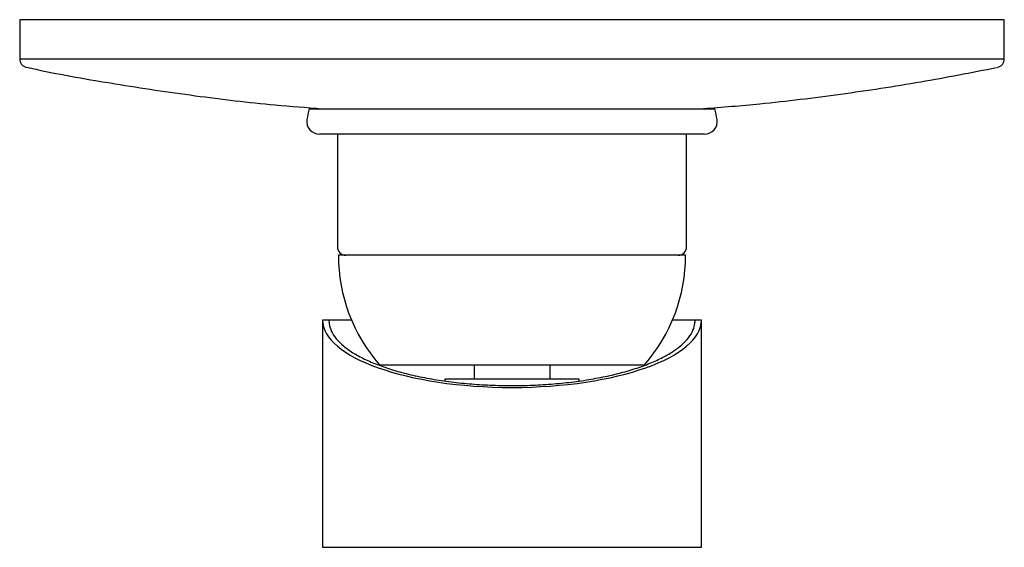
# Model space of a CAD drawing. Header units: millimetres. Extents: x 3940.394 to 3940.511, y 1800.374 to 1800.437.
import ezdxf

# ---------------------------------------------------------------- set-up
doc = ezdxf.new("R2010")
doc.units = ezdxf.units.MM
doc.layers.add('SANINDUSA', color=3, linetype='Continuous')

msp = doc.modelspace()

# ---------------------------------------------------------------- linework, layer by layer
at = {"layer": 'SANINDUSA'}
for p, q in [((3940.393553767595, 1800.436858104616), (3940.393553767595, 1800.432173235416)), ((3940.510553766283, 1800.436858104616), (3940.393553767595, 1800.436858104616)), ((3940.510553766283, 1800.432173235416), (3940.510553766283, 1800.436858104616)), ((3940.45205377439, 1800.432173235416), (3940.393553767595, 1800.432173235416)), ((3940.510553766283, 1800.432173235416), (3940.45205377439, 1800.432173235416)), ((3940.427951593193, 1800.426257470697), (3940.476155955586, 1800.426257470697)), ((3940.431303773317, 1800.423324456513), (3940.431303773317, 1800.409858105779)), ((3940.472803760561, 1800.409858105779), (3940.472803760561, 1800.423324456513)), ((3940.472678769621, 1800.408858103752), (3940.431428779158, 1800.408858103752)), ((3940.429553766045, 1800.401158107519), (3940.429553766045, 1800.374158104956)), ((3940.43030377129, 1800.401158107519), (3940.429553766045, 1800.401158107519)), ((3940.43030377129, 1800.401158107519), (3940.430304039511, 1800.401157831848)), ((3940.43030377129, 1800.401158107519), (3940.43030415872, 1800.401157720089)), ((3940.432985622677, 1800.401158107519), (3940.43030377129, 1800.401158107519)), ((3940.473803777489, 1800.401158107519), (3940.471121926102, 1800.401158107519)), ((3940.473803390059, 1800.401157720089), (3940.473803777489, 1800.401158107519)), ((3940.474553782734, 1800.401158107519), (3940.473803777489, 1800.401158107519)), ((3940.474553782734, 1800.374158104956), (3940.474553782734, 1800.401158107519)), ((3940.43629056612, 1800.395854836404), (3940.45205377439, 1800.395854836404)), ((3940.447553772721, 1800.395803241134), (3940.447553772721, 1800.394158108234)), ((3940.45205377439, 1800.395854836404), (3940.46781698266, 1800.395854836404)), ((3940.456553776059, 1800.395803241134), (3940.456553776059, 1800.394158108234)), ((3940.444053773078, 1800.394158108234), (3940.444053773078, 1800.393948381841)), ((3940.460053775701, 1800.394158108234), (3940.444053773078, 1800.394158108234)), ((3940.460053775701, 1800.393931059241), (3940.460053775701, 1800.394158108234)), ((3940.429553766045, 1800.374158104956), (3940.474553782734, 1800.374158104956))]:
    msp.add_line(p, q, dxfattribs=at)
for centre, radius, start, end in [((3940.39455377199, 1800.432173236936), 0.001000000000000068, 180, 258.4503143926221), ((3940.50955377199, 1800.432173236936), 0.001, 281.5496856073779, 0), ((3940.439064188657, 1800.423257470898), 0.01151041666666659, 164.892345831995, 171.3821188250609), ((3940.465043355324, 1800.423257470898), 0.01151041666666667, 8.61788117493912, 15.10765416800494), ((3940.429166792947, 1800.424757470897), 0.0015, 171.3821188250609, 270), ((3940.474940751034, 1800.424757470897), 0.0015, 270, 8.61788117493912), ((3940.432303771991, 1800.409858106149), 0.001, 180, 270), ((3940.47180377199, 1800.409858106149), 0.001, 270, 0), ((3940.451248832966, 1800.408858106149), 0.01982006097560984, 180, 221.0005438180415), ((3940.452858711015, 1800.408858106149), 0.01982006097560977, 318.9994561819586, 0)]:
    msp.add_arc(centre, radius, start, end, dxfattribs=at)
msp.add_ellipse((3940.45205377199, 1800.401158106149), major_axis=(0.02249999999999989, 0), ratio=0.3555555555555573, start_param=3.141592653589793, end_param=6.283185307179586, dxfattribs=at)
for points, knots in [([(3940.394407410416, 1800.431199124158), (3940.394768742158, 1800.431119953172), (3940.39824981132, 1800.430357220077), (3940.404913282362, 1800.429203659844), (3940.414392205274, 1800.427779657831), (3940.422582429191, 1800.426807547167), (3940.427617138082, 1800.426424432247), (3940.429463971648, 1800.426283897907)], [0, 0, 0, 0, 0.03132644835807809, 0.3017989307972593, 0.5724027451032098, 0.843148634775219, 1, 1, 1, 1]), ([(3940.474800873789, 1800.42629119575), (3940.477040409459, 1800.426470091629), (3940.482484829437, 1800.426904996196), (3940.49110135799, 1800.427973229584), (3940.500481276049, 1800.429386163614), (3940.506634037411, 1800.43059026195), (3940.509627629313, 1800.431176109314)], [0, 0, 0, 0, 0.1915143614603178, 0.465580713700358, 0.7399812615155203, 1, 1, 1, 1]), ([(3940.45205377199, 1800.423257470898), (3940.451898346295, 1800.423257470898), (3940.451587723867, 1800.423257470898), (3940.451122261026, 1800.423257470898), (3940.450657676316, 1800.423257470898), (3940.450193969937, 1800.423257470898), (3940.449731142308, 1800.423257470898), (3940.449269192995, 1800.423257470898), (3940.448808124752, 1800.423257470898), (3940.448347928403, 1800.423257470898), (3940.447313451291, 1800.423257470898), (3940.445719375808, 1800.423257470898), (3940.443587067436, 1800.423257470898), (3940.441507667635, 1800.423257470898), (3940.439494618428, 1800.423257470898), (3940.437597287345, 1800.423257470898), (3940.435841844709, 1800.423257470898), (3940.434257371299, 1800.423257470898), (3940.432873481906, 1800.423257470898), (3940.431696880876, 1800.423257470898), (3940.43075060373, 1800.423257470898), (3940.4300229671, 1800.423257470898), (3940.429637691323, 1800.423257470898), (3940.429445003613, 1800.423257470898), (3940.429359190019, 1800.423257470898), (3940.429289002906, 1800.423257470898), (3940.42923433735, 1800.423257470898), (3940.429195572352, 1800.423257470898), (3940.429171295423, 1800.423257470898), (3940.429168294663, 1800.423257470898), (3940.429166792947, 1800.423257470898)], [0, 0, 0, 0, 0.01297383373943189, 0.02592855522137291, 0.03886950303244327, 0.05180203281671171, 0.06473151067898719, 0.07766330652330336, 0.09060278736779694, 0.1035553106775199, 0.1165262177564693, 0.178259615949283, 0.2400076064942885, 0.3043142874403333, 0.3686356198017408, 0.4343106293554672, 0.50000060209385, 0.5656756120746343, 0.6313655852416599, 0.695672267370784, 0.759993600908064, 0.8217269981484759, 0.8834749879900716, 0.9001463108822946, 0.916790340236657, 0.9334184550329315, 0.9500420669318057, 0.9666725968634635, 0.9833214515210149, 1, 1, 1, 1]), ([(3940.474940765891, 1800.423257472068), (3940.474866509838, 1800.423257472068), (3940.474713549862, 1800.423257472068), (3940.473440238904, 1800.423257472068), (3940.471328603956, 1800.423257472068), (3940.468352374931, 1800.423257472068), (3940.465291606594, 1800.423257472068), (3940.462599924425, 1800.423257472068), (3940.459848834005, 1800.423257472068), (3940.456324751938, 1800.423257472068), (3940.453449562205, 1800.423257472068), (3940.45205377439, 1800.423257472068)], [0, 0, 0, 0, 0.1164967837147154, 0.2399716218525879, 0.3685799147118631, 0.4999177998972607, 0.6312549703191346, 0.6956342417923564, 0.7600282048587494, 0.883503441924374, 1, 1, 1, 1]), ([(3940.430304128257, 1800.401157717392), (3940.430301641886, 1800.401009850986), (3940.430311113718, 1800.400862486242), (3940.430375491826, 1800.400415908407), (3940.430467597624, 1800.400117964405), (3940.430748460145, 1800.399527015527), (3940.430937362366, 1800.399234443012), (3940.431409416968, 1800.398658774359), (3940.43169309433, 1800.398375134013), (3940.432353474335, 1800.397820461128), (3940.432729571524, 1800.397549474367), (3940.433568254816, 1800.397025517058), (3940.434029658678, 1800.39677264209), (3940.435031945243, 1800.396288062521), (3940.435572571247, 1800.396056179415), (3940.436727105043, 1800.395616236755), (3940.437340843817, 1800.39540798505), (3940.438633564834, 1800.395018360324), (3940.439311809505, 1800.394836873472), (3940.440723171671, 1800.394503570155), (3940.441455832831, 1800.394351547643), (3940.442965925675, 1800.394079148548), (3940.443743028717, 1800.393958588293), (3940.445331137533, 1800.393750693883), (3940.446141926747, 1800.393663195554), (3940.447786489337, 1800.393522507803), (3940.448620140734, 1800.393469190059), (3940.450298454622, 1800.39339752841), (3940.451143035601, 1800.39337908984), (3940.452831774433, 1800.393377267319), (3940.453675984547, 1800.393393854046), (3940.455352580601, 1800.393461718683), (3940.456184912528, 1800.393513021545), (3940.457826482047, 1800.393649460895), (3940.458635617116, 1800.39373467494), (3940.460220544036, 1800.393937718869), (3940.460996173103, 1800.394055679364), (3940.462503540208, 1800.394322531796), (3940.463235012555, 1800.394471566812), (3940.464644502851, 1800.394798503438), (3940.465322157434, 1800.394976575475), (3940.466615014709, 1800.395359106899), (3940.467229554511, 1800.39556367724), (3940.468388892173, 1800.395996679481), (3940.468933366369, 1800.396225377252), (3940.469945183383, 1800.396703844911), (3940.470412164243, 1800.396953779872), (3940.471261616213, 1800.39747100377), (3940.471643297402, 1800.397738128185), (3940.472317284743, 1800.398285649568), (3940.472608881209, 1800.398566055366), (3940.473100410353, 1800.399137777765), (3940.473300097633, 1800.399429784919), (3940.473602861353, 1800.400020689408), (3940.473705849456, 1800.400319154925), (3940.473789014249, 1800.400782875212), (3940.473803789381, 1800.400947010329), (3940.473803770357, 1800.401127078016), (3940.473803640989, 1800.401142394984), (3940.473803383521, 1800.401157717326)], [-1.507925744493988, -1.507925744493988, -1.507925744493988, -1.507925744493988, -0.2010935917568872, -0.2010935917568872, 2.465567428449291, 2.465567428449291, 5.139960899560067, 5.139960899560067, 7.819329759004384, 7.819329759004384, 10.47982489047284, 10.47982489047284, 13.11680307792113, 13.11680307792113, 15.74226338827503, 15.74226338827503, 18.35449410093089, 18.35449410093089, 20.94635182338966, 20.94635182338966, 23.51911720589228, 23.51911720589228, 26.07591966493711, 26.07591966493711, 28.61982802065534, 28.61982802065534, 31.15339193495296, 31.15339193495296, 33.67999719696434, 33.67999719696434, 36.20451272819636, 36.20451272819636, 38.73089088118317, 38.73089088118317, 41.26394258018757, 41.26394258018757, 43.80718081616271, 43.80718081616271, 46.36305148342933, 46.36305148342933, 48.93459975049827, 48.93459975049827, 51.52484428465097, 51.52484428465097, 54.13561529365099, 54.13561529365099, 56.76008125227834, 56.76008125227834, 59.39547912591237, 59.39547912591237, 62.05325606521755, 62.05325606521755, 64.73207605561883, 64.73207605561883, 67.40701639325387, 67.40701639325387, 68.86413961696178, 68.86413961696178, 68.9995573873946, 68.9995573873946, 68.9995573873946, 68.9995573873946])]:
    msp.add_open_spline(points, degree=3, knots=knots, dxfattribs=at)

doc.saveas('drawing.dxf')
